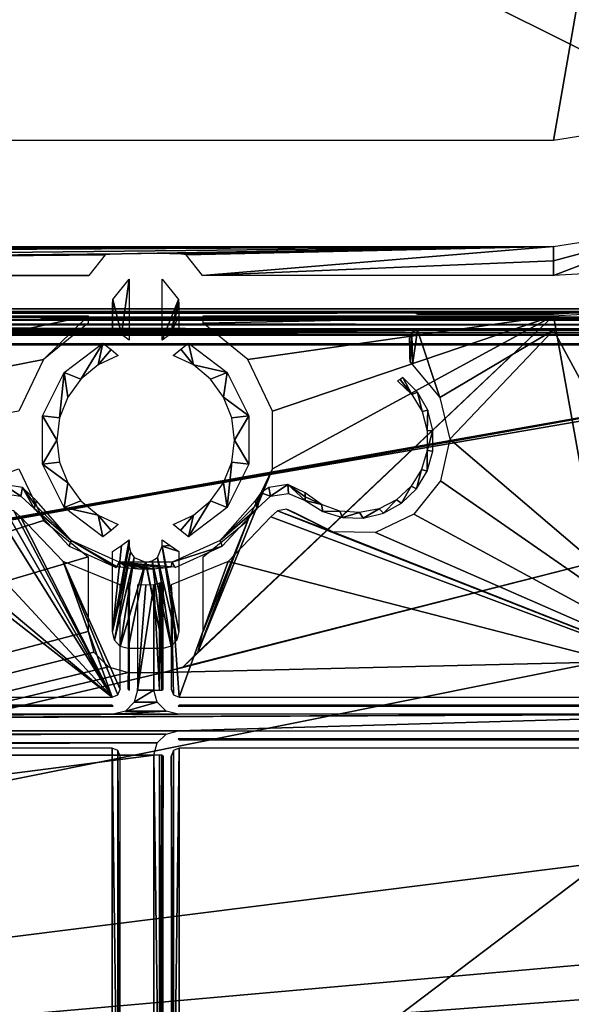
# Model space of a CAD drawing. Header units: millimetres. Extents: x -163 to 163, y -244 to 160.
# Tile 11 of 16: x 92 to 126, y -201 to -140. Entities that reach past the tile are written whole.
import ezdxf

# ---------------------------------------------------------------- set-up
doc = ezdxf.new("R2010")
doc.units = ezdxf.units.MM
doc.header["$LTSCALE"] = 159.143519
for name, color, linetype in [('1', 7, 'CONTINUOUS'), ('115', 7, 'CONTINUOUS'), ('117', 7, 'CONTINUOUS'), ('118', 7, 'CONTINUOUS'), ('119', 7, 'CONTINUOUS'), ('135', 7, 'CONTINUOUS'), ('136', 7, 'CONTINUOUS'), ('137', 7, 'CONTINUOUS'), ('14', 7, 'CONTINUOUS'), ('149', 7, 'CONTINUOUS'), ('151', 7, 'CONTINUOUS'), ('152', 7, 'CONTINUOUS'), ('157', 7, 'CONTINUOUS'), ('158', 7, 'CONTINUOUS'), ('160', 7, 'CONTINUOUS'), ('161', 7, 'CONTINUOUS'), ('163', 7, 'CONTINUOUS'), ('167', 7, 'CONTINUOUS'), ('168', 7, 'CONTINUOUS'), ('169', 7, 'CONTINUOUS'), ('17', 7, 'CONTINUOUS'), ('174', 7, 'CONTINUOUS'), ('175', 7, 'CONTINUOUS'), ('19', 7, 'CONTINUOUS'), ('36', 7, 'CONTINUOUS'), ('37', 7, 'CONTINUOUS'), ('38', 7, 'CONTINUOUS'), ('5', 7, 'CONTINUOUS'), ('76', 7, 'CONTINUOUS'), ('77', 7, 'CONTINUOUS')]:
    doc.layers.add(name, color=color, linetype=linetype)

msp = doc.modelspace()

# ---------------------------------------------------------------- linework, layer by layer
at = {"layer": '1', "color": 8, "linetype": 'Continuous', "true_color": 0x787878}
for points in [[(158.5, -0.019), (-158.5, -158.539), (158.5, -158.539), (158.5, -0.019)], [(-158.5, -0.019), (-158.5, -158.539), (158.5, -0.019), (-158.5, -0.019)], [(-158.5, -158.539), (-156.448, -158.593), (158.5, -158.539), (-158.5, -158.539)], [(158.5, -158.539), (-156.448, -158.593), (156.448, -158.593), (158.5, -158.539)], [(-156.448, -158.593), (-155.47, -158.877), (156.448, -158.593), (-156.448, -158.593)], [(156.448, -158.593), (-155.47, -158.877), (155.47, -158.877), (156.448, -158.593)], [(-155.47, -158.877), (-154.759, -159.607), (155.47, -158.877), (-155.47, -158.877)], [(155.47, -158.877), (-154.759, -159.607), (154.759, -159.607), (155.47, -158.877)], [(-154.759, -159.607), (-154.5, -160.592), (154.759, -159.607), (-154.759, -159.607)], [(154.759, -159.607), (-154.5, -160.592), (154.5, -160.592), (154.759, -159.607)], [(154.5, -213.691), (154.5, -160.592), (-154.5, -213.691), (154.5, -213.691)], [(154.5, -160.592), (-154.5, -160.592), (-154.5, -213.691), (154.5, -160.592)]]:
    msp.add_3dface(points, dxfattribs=at)
at = {"layer": '115', "color": 8, "linetype": 'Continuous', "true_color": 0x787878}
for points in [[(-159.36, -158.36, -60), (-159.36, 0.07, -60), (159.36, -158.36, -60), (-159.36, -158.36, -60)], [(159.36, -158.36, -60), (-159.36, 0.07, -60), (159.36, 0.07, -60), (159.36, -158.36, -60)], [(-159.067, -159.068, -60), (-159.36, -158.36, -60), (159.068, -159.067, -60), (-159.067, -159.068, -60)], [(159.068, -159.067, -60), (-159.36, -158.36, -60), (159.36, -158.36, -60), (159.068, -159.067, -60)], [(158.36, -159.36, -60), (-159.067, -159.068, -60), (159.068, -159.067, -60), (158.36, -159.36, -60)], [(0, -159.36, -60), (-159.067, -159.068, -60), (158.36, -159.36, -60), (0, -159.36, -60)]]:
    msp.add_3dface(points, dxfattribs=at)
at = {"layer": '117', "color": 8, "linetype": 'Continuous', "true_color": 0x787878}
for points in [[(100.513, -175.48, -44.5), (99.487, -182.008, -44.5), (100.513, -182.008, -44.5), (100.513, -175.48, -44.5)], [(100, -175.495, -44.5), (99.487, -182.008, -44.5), (100.513, -175.48, -44.5), (100, -175.495, -44.5)], [(99.487, -175.48, -44.5), (99.487, -182.008, -44.5), (100, -175.495, -44.5), (99.487, -175.48, -44.5)], [(100.513, -182.008, -44.5), (99.286, -182.757, -44.5), (100.714, -182.758, -44.5), (100.513, -182.008, -44.5)], [(99.487, -182.008, -44.5), (99.286, -182.757, -44.5), (100.513, -182.008, -44.5), (99.487, -182.008, -44.5)], [(99.286, -182.757, -44.5), (98.738, -183.306, -44.5), (100.714, -182.758, -44.5), (99.286, -182.757, -44.5)], [(100.714, -182.758, -44.5), (98.738, -183.306, -44.5), (101.263, -183.306, -44.5), (100.714, -182.758, -44.5)], [(102.012, -183.507, -44.5), (-137.751, -184.533, -44.5), (137.751, -183.507, -44.5), (102.012, -183.507, -44.5)], [(97.988, -183.507, -44.5), (-137.751, -184.533, -44.5), (102.012, -183.507, -44.5), (97.988, -183.507, -44.5)], [(47.012, -183.507, -44.5), (-137.751, -184.533, -44.5), (97.988, -183.507, -44.5), (47.012, -183.507, -44.5)], [(-137.751, -184.533, -44.5), (-102.012, -184.533, -44.5), (137.751, -183.507, -44.5), (-137.751, -184.533, -44.5)], [(137.751, -183.507, -44.5), (-102.012, -184.533, -44.5), (102.012, -184.533, -44.5), (137.751, -183.507, -44.5)], [(101.263, -183.306, -44.5), (97.988, -183.507, -44.5), (102.012, -183.507, -44.5), (101.263, -183.306, -44.5)], [(98.738, -183.306, -44.5), (97.988, -183.507, -44.5), (101.263, -183.306, -44.5), (98.738, -183.306, -44.5)], [(137.751, -184.533, -44.5), (137.751, -183.507, -44.5), (102.012, -184.533, -44.5), (137.751, -184.533, -44.5)], [(-102.012, -184.533, -44.5), (-101.263, -184.734, -44.5), (102.012, -184.533, -44.5), (-102.012, -184.533, -44.5)], [(102.012, -184.533, -44.5), (-101.263, -184.734, -44.5), (101.262, -184.734, -44.5), (102.012, -184.533, -44.5)], [(-101.263, -184.734, -44.5), (-100.714, -185.282, -44.5), (101.262, -184.734, -44.5), (-101.263, -184.734, -44.5)], [(101.262, -184.734, -44.5), (-100.714, -185.282, -44.5), (100.714, -185.283, -44.5), (101.262, -184.734, -44.5)], [(-100.714, -185.282, -44.5), (-100.513, -186.032, -44.5), (100.714, -185.283, -44.5), (-100.714, -185.282, -44.5)], [(100.714, -185.283, -44.5), (-100.513, -186.032, -44.5), (100.513, -186.032, -44.5), (100.714, -185.283, -44.5)], [(100.513, -186.032, -44.5), (-100.513, -212, -44.5), (100.513, -212, -44.5), (100.513, -186.032, -44.5)], [(-100.513, -186.032, -44.5), (-100.513, -212, -44.5), (100.513, -186.032, -44.5), (-100.513, -186.032, -44.5)]]:
    msp.add_3dface(points, dxfattribs=at)
at = {"layer": '118', "color": 8, "linetype": 'Continuous', "true_color": 0x787878}
for points in [[(-153, -214.5, -50), (-153, -160.518, -50), (153, -160.518, -50), (-153, -214.5, -50)], [(-152.854, -214.854, -50), (-153, -214.5, -50), (153, -160.518, -50), (-152.854, -214.854, -50)], [(-152.5, -215, -50), (-152.854, -214.854, -50), (153, -160.518, -50), (-152.5, -215, -50)], [(152.5, -215, -50), (-152.5, -215, -50), (153, -160.518, -50), (152.5, -215, -50)]]:
    msp.add_3dface(points, dxfattribs=at)
at = {"layer": '119', "color": 8, "linetype": 'Continuous', "true_color": 0x787878}
for points in [[(116.367, -160.194, -48), (116.42, -161.664, -48), (116.513, -159.84, -48), (116.367, -160.194, -48)], [(116.42, -161.664, -48), (116.563, -161.839, -48), (116.513, -159.84, -48), (116.42, -161.664, -48)], [(116.513, -159.84, -48), (116.563, -161.839, -48), (116.867, -159.694, -48), (116.513, -159.84, -48)], [(116.563, -161.839, -48), (118.247, -163.875, -48), (116.867, -159.694, -48), (116.563, -161.839, -48)], [(116.867, -159.694, -48), (118.247, -163.875, -48), (125.3, -159.694, -48), (116.867, -159.694, -48)], [(118.247, -163.875, -48), (118.867, -166.444, -48), (125.3, -159.694, -48), (118.247, -163.875, -48)], [(118.867, -166.444, -48), (137.646, -182.441, -48), (125.3, -159.694, -48), (118.867, -166.444, -48)], [(125.3, -159.694, -48), (137.646, -182.441, -48), (129.028, -159.47, -48), (125.3, -159.694, -48)], [(116.367, -161.442, -48), (116.42, -161.664, -48), (116.367, -160.194, -48), (116.367, -161.442, -48)], [(118.296, -169.025, -48), (137.646, -182.441, -48), (118.867, -166.444, -48), (118.296, -169.025, -48)], [(116.651, -171.093, -48), (137.646, -182.441, -48), (118.296, -169.025, -48), (116.651, -171.093, -48)], [(91.257, -170.799, -48), (90.74, -171.021, -48), (97.921, -182.441, -48), (91.257, -170.799, -48)], [(91.811, -170.89, -48), (91.257, -170.799, -48), (97.921, -182.441, -48), (91.811, -170.89, -48)], [(92.229, -171.268, -48), (91.811, -170.89, -48), (97.921, -182.441, -48), (92.229, -171.268, -48)], [(107.771, -171.268, -48), (137.646, -182.441, -48), (108.188, -170.891, -48), (107.771, -171.268, -48)], [(108.742, -170.798, -48), (108.188, -170.891, -48), (111.623, -172.203, -48), (108.742, -170.798, -48)], [(108.188, -170.891, -48), (137.646, -182.441, -48), (111.623, -172.203, -48), (108.188, -170.891, -48)], [(109.26, -171.021, -48), (108.742, -170.798, -48), (111.623, -172.203, -48), (109.26, -171.021, -48)], [(97.921, -182.441, -48), (83.349, -171.093, -48), (47.079, -182.441, -48), (97.921, -182.441, -48)], [(85.734, -172.229, -48), (83.349, -171.093, -48), (97.921, -182.441, -48), (85.734, -172.229, -48)], [(90.74, -171.021, -48), (88.377, -172.203, -48), (97.921, -182.441, -48), (90.74, -171.021, -48)], [(94.873, -174.039, -48), (92.229, -171.268, -48), (97.921, -182.441, -48), (94.873, -174.039, -48)], [(105.126, -174.04, -48), (137.646, -182.441, -48), (107.771, -171.268, -48), (105.126, -174.04, -48)], [(114.266, -172.229, -48), (137.646, -182.441, -48), (116.651, -171.093, -48), (114.266, -172.229, -48)], [(88.377, -172.203, -48), (85.734, -172.229, -48), (97.921, -182.441, -48), (88.377, -172.203, -48)], [(111.623, -172.203, -48), (137.646, -182.441, -48), (114.266, -172.229, -48), (111.623, -172.203, -48)], [(98.275, -182.294, -48), (94.873, -174.039, -48), (97.921, -182.441, -48), (98.275, -182.294, -48)], [(98.421, -181.941, -48), (94.873, -174.039, -48), (98.275, -182.294, -48), (98.421, -181.941, -48)], [(98.421, -175.48, -48), (94.873, -174.039, -48), (98.421, -181.941, -48), (98.421, -175.48, -48)], [(101.579, -175.48, -48), (102.079, -182.441, -48), (105.126, -174.04, -48), (101.579, -175.48, -48)], [(102.079, -182.441, -48), (137.646, -182.441, -48), (105.126, -174.04, -48), (102.079, -182.441, -48)], [(101.726, -182.295, -48), (102.079, -182.441, -48), (101.579, -175.48, -48), (101.726, -182.295, -48)], [(101.579, -181.941, -48), (101.726, -182.295, -48), (101.579, -175.48, -48), (101.579, -181.941, -48)], [(97.921, -212.5, -48), (97.921, -185.599, -48), (47.079, -185.599, -48), (97.921, -212.5, -48)], [(47.079, -212.5, -48), (97.921, -212.5, -48), (47.079, -185.599, -48), (47.079, -212.5, -48)], [(98.274, -185.745, -48), (97.921, -185.599, -48), (98.275, -212.353, -48), (98.274, -185.745, -48)], [(98.275, -212.353, -48), (97.921, -185.599, -48), (97.921, -212.5, -48), (98.275, -212.353, -48)], [(98.421, -186.099, -48), (98.274, -185.745, -48), (98.421, -212, -48), (98.421, -186.099, -48)], [(98.421, -212, -48), (98.274, -185.745, -48), (98.275, -212.353, -48), (98.421, -212, -48)], [(101.579, -186.099, -48), (101.726, -212.354, -48), (101.725, -185.746, -48), (101.579, -186.099, -48)], [(101.579, -212, -48), (101.726, -212.354, -48), (101.579, -186.099, -48), (101.579, -212, -48)], [(101.725, -185.746, -48), (101.726, -212.354, -48), (102.079, -185.599, -48), (101.725, -185.746, -48)], [(101.726, -212.354, -48), (102.079, -212.5, -48), (102.079, -185.599, -48), (101.726, -212.354, -48)], [(102.079, -185.599, -48), (102.079, -212.5, -48), (137.646, -185.599, -48), (102.079, -185.599, -48)], [(137.646, -185.599, -48), (102.079, -212.5, -48), (137.659, -199.841, -48), (137.646, -185.599, -48)], [(137.659, -199.841, -48), (102.079, -212.5, -48), (137.927, -200.841, -48), (137.659, -199.841, -48)], [(137.927, -200.841, -48), (102.079, -212.5, -48), (138.658, -201.572, -48), (137.927, -200.841, -48)]]:
    msp.add_3dface(points, dxfattribs=at)
at = {"layer": '135', "color": 8, "linetype": 'Continuous', "true_color": 0x787878}
for points in [[(116.509, -158.515, -36.76), (116.867, -158.694, -47.017), (120.356, -158.535, -37.902), (116.509, -158.515, -36.76)], [(116.867, -158.694, -47.017), (125.3, -158.694, -47.017), (120.356, -158.535, -37.902), (116.867, -158.694, -47.017)], [(120.356, -158.535, -37.902), (125.3, -158.694, -47.017), (123.292, -158.583, -40.635), (120.356, -158.535, -37.902)], [(123.292, -158.583, -40.635), (125.3, -158.694, -47.017), (124.16, -158.602, -41.738), (123.292, -158.583, -40.635)], [(124.16, -158.602, -41.738), (125.3, -158.694, -47.017), (125.142, -158.618, -42.663), (124.16, -158.602, -41.738)], [(125.142, -158.618, -42.663), (125.3, -158.694, -47.017), (125.218, -158.619, -42.725), (125.142, -158.618, -42.663)], [(125.3, -158.635, -43.645), (125.3, -158.62, -42.79), (125.218, -158.619, -42.725), (125.3, -158.635, -43.645)], [(125.3, -158.694, -47.017), (125.3, -158.65, -44.5), (125.218, -158.619, -42.725), (125.3, -158.694, -47.017)], [(125.3, -158.65, -44.5), (125.3, -158.635, -43.645), (125.218, -158.619, -42.725), (125.3, -158.65, -44.5)]]:
    msp.add_3dface(points, dxfattribs=at)
at = {"layer": '136', "color": 8, "linetype": 'Continuous', "true_color": 0x787878}
for points in [[(125.3, -158.65, -44.5), (125.3, -158.694, -47.017), (128.908, -158.477, -47.017), (125.3, -158.65, -44.5)], [(125.3, -158.65, -44.5), (128.908, -158.477, -47.017), (127.126, -158.594, -44.5), (125.3, -158.65, -44.5)]]:
    msp.add_3dface(points, dxfattribs=at)
at = {"layer": '137', "color": 8, "linetype": 'Continuous', "true_color": 0x787878}
for points in [[(-153.013, -160.018, -50.491), (0, -159.86, -59.509), (153.013, -160.018, -50.491), (-153.013, -160.018, -50.491)], [(0, -159.86, -59.509), (158.36, -159.86, -59.509), (153.177, -160.002, -51.358), (0, -159.86, -59.509)], [(153.027, -160.008, -51.013), (0, -159.86, -59.509), (153.177, -160.002, -51.358), (153.027, -160.008, -51.013)], [(153.013, -160.018, -50.491), (0, -159.86, -59.509), (153.027, -160.008, -51.013), (153.013, -160.018, -50.491)]]:
    msp.add_3dface(points, dxfattribs=at)
at = {"layer": '14', "color": 8, "linetype": 'Continuous', "true_color": 0x787878}
for points in [[(98.92, -179.428, -3.239), (99.98, -174.073, -33.587), (101.08, -179.428, -3.239), (98.92, -179.428, -3.239)], [(101.08, -179.428, -3.239), (99.98, -174.073, -33.587), (100.02, -174.073, -33.587), (101.08, -179.428, -3.239)]]:
    msp.add_3dface(points, dxfattribs=at)
at = {"layer": '149', "color": 8, "linetype": 'Continuous', "true_color": 0x787878}
for points in [[(-158.36, -159.711, -59.857), (-158.36, -159.36, -60), (158.36, -159.711, -59.857), (-158.36, -159.711, -59.857)], [(-158.36, -159.36, -60), (0, -159.36, -60), (158.36, -159.711, -59.857), (-158.36, -159.36, -60)], [(158.36, -159.86, -59.509), (0, -159.86, -59.509), (-158.36, -159.711, -59.857), (158.36, -159.86, -59.509)], [(158.36, -159.86, -59.509), (-158.36, -159.711, -59.857), (158.36, -159.711, -59.857), (158.36, -159.86, -59.509)], [(0, -159.36, -60), (158.36, -159.36, -60), (158.36, -159.711, -59.857), (0, -159.36, -60)]]:
    msp.add_3dface(points, dxfattribs=at)
at = {"layer": '151', "color": 8, "linetype": 'Continuous', "true_color": 0x787878}
for points in [[(93.215, -170.262, -36.741), (93.146, -170.512, -42.002), (95.375, -172.729, -36.741), (93.215, -170.262, -36.741)], [(106.854, -170.512, -42.002), (106.785, -170.262, -36.741), (104.625, -172.729, -36.741), (106.854, -170.512, -42.002)], [(93.146, -170.512, -42.002), (93.081, -170.745, -47.035), (95.375, -172.729, -36.741), (93.146, -170.512, -42.002)], [(93.081, -170.745, -47.035), (95.253, -173.086, -47.035), (95.375, -172.729, -36.741), (93.081, -170.745, -47.035)], [(106.919, -170.745, -47.035), (106.854, -170.512, -42.002), (104.625, -172.729, -36.741), (106.919, -170.745, -47.035)], [(104.746, -173.086, -47.035), (106.919, -170.745, -47.035), (104.625, -172.729, -36.741), (104.746, -173.086, -47.035)], [(95.253, -173.086, -47.035), (98.161, -174.407, -47.035), (95.375, -172.729, -36.741), (95.253, -173.086, -47.035)], [(98.161, -174.407, -47.035), (98.185, -174.376, -46.015), (95.375, -172.729, -36.741), (98.161, -174.407, -47.035)], [(95.375, -172.729, -36.741), (98.21, -174.345, -44.996), (98.361, -174.083, -36.741), (95.375, -172.729, -36.741)], [(98.185, -174.376, -46.015), (98.21, -174.345, -44.996), (95.375, -172.729, -36.741), (98.185, -174.376, -46.015)], [(101.639, -174.083, -36.741), (104.746, -173.086, -47.035), (104.625, -172.729, -36.741), (101.639, -174.083, -36.741)], [(101.839, -174.407, -47.035), (104.746, -173.086, -47.035), (101.639, -174.083, -36.741), (101.839, -174.407, -47.035)], [(98.21, -174.345, -44.996), (98.419, -174.362, -44.23), (98.361, -174.083, -36.741), (98.21, -174.345, -44.996)], [(101.081, -174.428, -43.71), (101.581, -174.363, -44.229), (98.361, -174.083, -36.741), (101.081, -174.428, -43.71)], [(98.361, -174.083, -36.741), (101.581, -174.363, -44.229), (101.639, -174.083, -36.741), (98.361, -174.083, -36.741)], [(100.456, -174.483, -43.535), (101.081, -174.428, -43.71), (98.361, -174.083, -36.741), (100.456, -174.483, -43.535)], [(100, -174.496, -43.535), (100.456, -174.483, -43.535), (98.361, -174.083, -36.741), (100, -174.496, -43.535)], [(99.544, -174.483, -43.535), (100, -174.496, -43.535), (98.361, -174.083, -36.741), (99.544, -174.483, -43.535)], [(98.92, -174.429, -43.709), (99.544, -174.483, -43.535), (98.361, -174.083, -36.741), (98.92, -174.429, -43.709)], [(98.419, -174.362, -44.23), (98.92, -174.429, -43.709), (98.361, -174.083, -36.741), (98.419, -174.362, -44.23)], [(101.581, -174.363, -44.229), (101.79, -174.345, -44.996), (101.639, -174.083, -36.741), (101.581, -174.363, -44.229)], [(101.79, -174.345, -44.996), (101.816, -174.377, -46.064), (101.639, -174.083, -36.741), (101.79, -174.345, -44.996)], [(101.816, -174.377, -46.064), (101.839, -174.407, -47.035), (101.639, -174.083, -36.741), (101.816, -174.377, -46.064)]]:
    msp.add_3dface(points, dxfattribs=at)
at = {"layer": '152', "color": 8, "linetype": 'Continuous', "true_color": 0x787878}
for points in [[(115.786, -162.74, -41.635), (115.632, -162.84, -36.741), (116.521, -163.685, -36.741), (115.786, -162.74, -41.635)], [(115.957, -162.633, -47.035), (115.786, -162.74, -41.635), (116.521, -163.685, -36.741), (115.957, -162.633, -47.035)], [(116.866, -163.542, -47.035), (115.957, -162.633, -47.035), (116.521, -163.685, -36.741), (116.866, -163.542, -47.035)], [(117.15, -164.738, -36.741), (116.866, -163.542, -47.035), (116.521, -163.685, -36.741), (117.15, -164.738, -36.741)], [(117.506, -164.658, -47.035), (116.866, -163.542, -47.035), (117.15, -164.738, -36.741), (117.506, -164.658, -47.035)], [(117.471, -165.922, -36.741), (117.506, -164.658, -47.035), (117.15, -164.738, -36.741), (117.471, -165.922, -36.741)], [(117.831, -165.902, -47.035), (117.506, -164.658, -47.035), (117.471, -165.922, -36.741), (117.831, -165.902, -47.035)], [(117.462, -167.148, -36.741), (117.831, -165.902, -47.035), (117.471, -165.922, -36.741), (117.462, -167.148, -36.741)], [(117.819, -167.189, -47.035), (117.831, -165.902, -47.035), (117.462, -167.148, -36.741), (117.819, -167.189, -47.035)], [(117.122, -168.327, -36.741), (117.47, -168.427, -47.035), (117.462, -167.148, -36.741), (117.122, -168.327, -36.741)], [(117.47, -168.427, -47.035), (117.819, -167.189, -47.035), (117.462, -167.148, -36.741), (117.47, -168.427, -47.035)], [(116.477, -169.37, -36.741), (116.81, -169.53, -47.035), (117.122, -168.327, -36.741), (116.477, -169.37, -36.741)], [(116.81, -169.53, -47.035), (117.47, -168.427, -47.035), (117.122, -168.327, -36.741), (116.81, -169.53, -47.035)], [(115.575, -170.201, -36.741), (115.883, -170.422, -47.035), (116.477, -169.37, -36.741), (115.575, -170.201, -36.741)], [(115.883, -170.422, -47.035), (116.81, -169.53, -47.035), (116.477, -169.37, -36.741), (115.883, -170.422, -47.035)], [(109.9, -170.022, -42.002), (109.897, -170.251, -47.035), (110.903, -170.491, -36.741), (109.9, -170.022, -42.002)], [(109.897, -170.251, -47.035), (110.988, -170.932, -47.035), (110.903, -170.491, -36.741), (109.897, -170.251, -47.035)], [(109.905, -169.778, -36.741), (109.9, -170.022, -42.002), (110.903, -170.491, -36.741), (109.905, -169.778, -36.741)], [(114.482, -170.758, -36.741), (114.755, -171.04, -47.035), (115.575, -170.201, -36.741), (114.482, -170.758, -36.741)], [(114.755, -171.04, -47.035), (115.883, -170.422, -47.035), (115.575, -170.201, -36.741), (114.755, -171.04, -47.035)], [(110.903, -170.491, -36.741), (110.988, -170.932, -47.035), (112.057, -170.909, -36.741), (110.903, -170.491, -36.741)], [(110.988, -170.932, -47.035), (112.219, -171.305, -47.035), (112.057, -170.909, -36.741), (110.988, -170.932, -47.035)], [(112.057, -170.909, -36.741), (112.219, -171.305, -47.035), (113.28, -171, -36.741), (112.057, -170.909, -36.741)], [(113.28, -171, -36.741), (113.505, -171.342, -47.035), (114.482, -170.758, -36.741), (113.28, -171, -36.741)], [(113.505, -171.342, -47.035), (114.755, -171.04, -47.035), (114.482, -170.758, -36.741), (113.505, -171.342, -47.035)], [(112.219, -171.305, -47.035), (113.505, -171.342, -47.035), (113.28, -171, -36.741), (112.219, -171.305, -47.035)]]:
    msp.add_3dface(points, dxfattribs=at)
at = {"layer": '157', "color": 8, "linetype": 'Continuous', "true_color": 0x787878}
for points in [[(91.136, -169.807, -47.051), (92.244, -169.991, -47.051), (91.172, -169.254, -36.736), (91.136, -169.807, -47.051)], [(91.172, -169.254, -36.736), (92.244, -169.991, -47.051), (92.35, -169.438, -36.736), (91.172, -169.254, -36.736)], [(92.244, -169.991, -47.051), (93.081, -170.745, -47.035), (92.35, -169.438, -36.736), (92.244, -169.991, -47.051)], [(93.146, -170.512, -42.002), (93.215, -170.262, -36.741), (92.35, -169.438, -36.736), (93.146, -170.512, -42.002)], [(93.081, -170.745, -47.035), (93.146, -170.512, -42.002), (92.35, -169.438, -36.736), (93.081, -170.745, -47.035)]]:
    msp.add_3dface(points, dxfattribs=at)
at = {"layer": '158', "color": 8, "linetype": 'Continuous', "true_color": 0x787878}
for points in [[(107.157, -169.782, -36.738), (107.753, -169.992, -47.051), (107.652, -169.437, -36.736), (107.157, -169.782, -36.738)], [(107.652, -169.437, -36.736), (107.753, -169.992, -47.051), (108.831, -169.255, -36.736), (107.652, -169.437, -36.736)], [(107.753, -169.992, -47.051), (108.862, -169.807, -47.051), (108.831, -169.255, -36.736), (107.753, -169.992, -47.051)], [(109.897, -170.251, -47.035), (109.9, -170.022, -42.002), (108.831, -169.255, -36.736), (109.897, -170.251, -47.035)], [(108.862, -169.807, -47.051), (109.897, -170.251, -47.035), (108.831, -169.255, -36.736), (108.862, -169.807, -47.051)], [(109.9, -170.022, -42.002), (109.905, -169.778, -36.741), (108.831, -169.255, -36.736), (109.9, -170.022, -42.002)], [(106.785, -170.262, -36.741), (106.854, -170.512, -42.002), (107.157, -169.782, -36.738), (106.785, -170.262, -36.741)], [(106.854, -170.512, -42.002), (106.919, -170.745, -47.035), (107.157, -169.782, -36.738), (106.854, -170.512, -42.002)], [(106.919, -170.745, -47.035), (107.753, -169.992, -47.051), (107.157, -169.782, -36.738), (106.919, -170.745, -47.035)]]:
    msp.add_3dface(points, dxfattribs=at)
at = {"layer": '160', "color": 8, "linetype": 'Continuous', "true_color": 0x787878}
for points in [[(102.012, -185.033, -44.987), (137.646, -185.099, -47.513), (137.713, -185.033, -44.987), (102.012, -185.033, -44.987)], [(102.079, -185.099, -47.513), (137.646, -185.099, -47.513), (102.012, -185.033, -44.987), (102.079, -185.099, -47.513)]]:
    msp.add_3dface(points, dxfattribs=at)
at = {"layer": '161', "color": 8, "linetype": 'Continuous', "true_color": 0x787878}
for points in [[(47.012, -183.007, -44.987), (97.988, -183.007, -44.987), (47.079, -182.941, -47.513), (47.012, -183.007, -44.987)], [(47.079, -182.941, -47.513), (97.988, -183.007, -44.987), (97.921, -182.941, -47.513), (47.079, -182.941, -47.513)]]:
    msp.add_3dface(points, dxfattribs=at)
at = {"layer": '163', "color": 8, "linetype": 'Continuous', "true_color": 0x787878}
for points in [[(102.012, -183.007, -44.987), (137.713, -183.007, -44.987), (102.079, -182.941, -47.513), (102.012, -183.007, -44.987)], [(102.079, -182.941, -47.513), (137.713, -183.007, -44.987), (137.646, -182.941, -47.513), (102.079, -182.941, -47.513)]]:
    msp.add_3dface(points, dxfattribs=at)
at = {"layer": '167', "color": 8, "linetype": 'Continuous', "true_color": 0x787878}
for points in [[(101.013, -186.032, -44.987), (101.013, -212, -44.987), (101.079, -186.099, -47.513), (101.013, -186.032, -44.987)], [(101.079, -186.099, -47.513), (101.013, -212, -44.987), (101.079, -212, -47.513), (101.079, -186.099, -47.513)]]:
    msp.add_3dface(points, dxfattribs=at)
at = {"layer": '168', "color": 8, "linetype": 'Continuous', "true_color": 0x787878}
for points in [[(101.013, -175.319, -44.987), (101.013, -182.008, -44.987), (101.048, -175.359, -46.317), (101.013, -175.319, -44.987)], [(101.013, -182.008, -44.987), (101.079, -175.394, -47.506), (101.048, -175.359, -46.317), (101.013, -182.008, -44.987)], [(101.079, -175.437, -47.511), (101.079, -175.394, -47.506), (101.013, -182.008, -44.987), (101.079, -175.437, -47.511)], [(101.079, -175.48, -47.513), (101.079, -175.437, -47.511), (101.013, -182.008, -44.987), (101.079, -175.48, -47.513)], [(101.079, -181.941, -47.513), (101.079, -175.48, -47.513), (101.013, -182.008, -44.987), (101.079, -181.941, -47.513)]]:
    msp.add_3dface(points, dxfattribs=at)
at = {"layer": '169', "color": 8, "linetype": 'Continuous', "true_color": 0x787878}
for points in [[(98.921, -175.437, -47.511), (98.987, -175.319, -44.987), (98.955, -175.357, -46.234), (98.921, -175.437, -47.511)], [(98.921, -175.48, -47.513), (98.987, -175.319, -44.987), (98.921, -175.437, -47.511), (98.921, -175.48, -47.513)], [(98.921, -181.941, -47.513), (98.987, -175.319, -44.987), (98.921, -175.48, -47.513), (98.921, -181.941, -47.513)], [(98.987, -182.008, -44.987), (98.987, -175.319, -44.987), (98.921, -181.941, -47.513), (98.987, -182.008, -44.987)], [(98.921, -175.394, -47.506), (98.921, -175.437, -47.511), (98.955, -175.357, -46.234), (98.921, -175.394, -47.506)]]:
    msp.add_3dface(points, dxfattribs=at)
at = {"layer": '17', "color": 8, "linetype": 'Continuous', "true_color": 0x787878}
for points in [[(125.3, -154.51, -45.261), (133.307, -153.242, -45.261), (125.3, -155.397, -24.945), (125.3, -154.51, -45.261)], [(125.3, -155.397, -24.945), (133.307, -153.242, -45.261), (125.3, -156.295, -4.391), (125.3, -155.397, -24.945)], [(125.3, -156.295, -4.391), (133.307, -153.242, -45.261), (128.293, -156.133, -4.391), (125.3, -156.295, -4.391)]]:
    msp.add_3dface(points, dxfattribs=at)
at = {"layer": '174', "color": 8, "linetype": 'Continuous', "true_color": 0x787878}
for points in [[(100.513, -175.48, -44.5), (100.862, -182.008, -44.642), (100.851, -175.379, -44.631), (100.513, -175.48, -44.5)], [(100.513, -175.48, -44.5), (100.513, -182.008, -44.5), (100.862, -182.008, -44.642), (100.513, -175.48, -44.5)], [(100.851, -175.379, -44.631), (100.862, -182.008, -44.642), (100.967, -175.329, -44.79), (100.851, -175.379, -44.631)], [(100.862, -182.008, -44.642), (101.013, -182.008, -44.987), (100.967, -175.329, -44.79), (100.862, -182.008, -44.642)], [(101.013, -182.008, -44.987), (101.013, -175.319, -44.987), (100.967, -175.329, -44.79), (101.013, -182.008, -44.987)]]:
    msp.add_3dface(points, dxfattribs=at)
at = {"layer": '175', "color": 8, "linetype": 'Continuous', "true_color": 0x787878}
for points in [[(100.513, -186.032, -44.5), (100.513, -212, -44.5), (100.862, -212, -44.642), (100.513, -186.032, -44.5)], [(100.862, -186.032, -44.642), (100.513, -186.032, -44.5), (100.862, -212, -44.642), (100.862, -186.032, -44.642)], [(101.013, -212, -44.987), (101.013, -186.032, -44.987), (100.862, -186.032, -44.642), (101.013, -212, -44.987)], [(101.013, -212, -44.987), (100.862, -186.032, -44.642), (100.862, -212, -44.642), (101.013, -212, -44.987)]]:
    msp.add_3dface(points, dxfattribs=at)
at = {"layer": '19', "color": 8, "linetype": 'Continuous', "true_color": 0x787878}
for points in [[(-125.3, -154.51, -45.261), (125.3, -154.51, -45.261), (-55.009, -154.675, -41.501), (-125.3, -154.51, -45.261)], [(-55.009, -154.675, -41.501), (125.3, -154.51, -45.261), (-54.991, -154.675, -41.501), (-55.009, -154.675, -41.501)], [(-54.991, -154.675, -41.501), (125.3, -154.51, -45.261), (-52.416, -154.684, -41.294), (-54.991, -154.675, -41.501)], [(-52.416, -154.684, -41.294), (125.3, -154.51, -45.261), (-49.858, -154.711, -40.657), (-52.416, -154.684, -41.294)], [(-49.858, -154.711, -40.657), (125.3, -154.51, -45.261), (-45.59, -154.808, -38.447), (-49.858, -154.711, -40.657)], [(-45.59, -154.808, -38.447), (125.3, -154.51, -45.261), (-42.174, -154.955, -35.07), (-45.59, -154.808, -38.447)], [(-42.174, -154.955, -35.07), (125.3, -154.51, -45.261), (-39.914, -155.141, -30.828), (-42.174, -154.955, -35.07)], [(-39.914, -155.141, -30.828), (125.3, -154.51, -45.261), (-39.017, -155.348, -26.079), (-39.914, -155.141, -30.828)], [(-39.017, -155.348, -26.079), (125.3, -154.51, -45.261), (-38.268, -156.285, -4.622), (-39.017, -155.348, -26.079)], [(-38.268, -156.285, -4.622), (125.3, -154.51, -45.261), (98.504, -154.951, -35.179), (-38.268, -156.285, -4.622)], [(97.775, -154.981, -34.475), (-38.268, -156.285, -4.622), (98.504, -154.951, -35.179), (97.775, -154.981, -34.475)], [(97.484, -155.024, -33.504), (-38.268, -156.285, -4.622), (97.775, -154.981, -34.475), (97.484, -155.024, -33.504)], [(96.467, -156.295, -4.391), (-38.268, -156.285, -4.622), (97.484, -155.024, -33.504), (96.467, -156.295, -4.391)], [(98.504, -154.951, -35.179), (125.3, -154.51, -45.261), (99.483, -154.939, -35.435), (98.504, -154.951, -35.179)], [(99.483, -154.939, -35.435), (125.3, -154.51, -45.261), (100.517, -154.939, -35.435), (99.483, -154.939, -35.435)], [(100.517, -154.939, -35.435), (125.3, -154.51, -45.261), (101.496, -154.951, -35.179), (100.517, -154.939, -35.435)], [(101.496, -154.951, -35.179), (125.3, -154.51, -45.261), (102.225, -154.981, -34.475), (101.496, -154.951, -35.179)], [(102.225, -154.981, -34.475), (125.3, -154.51, -45.261), (102.516, -155.024, -33.504), (102.225, -154.981, -34.475)], [(102.516, -155.024, -33.504), (125.3, -154.51, -45.261), (103.533, -156.295, -4.391), (102.516, -155.024, -33.504)], [(125.3, -154.51, -45.261), (125.3, -155.397, -24.945), (103.533, -156.295, -4.391), (125.3, -154.51, -45.261)], [(125.3, -155.397, -24.945), (125.3, -156.295, -4.391), (103.533, -156.295, -4.391), (125.3, -155.397, -24.945)], [(-38.271, -156.29, -4.507), (-38.268, -156.285, -4.622), (96.467, -156.295, -4.391), (-38.271, -156.29, -4.507)], [(-38.287, -156.295, -4.391), (-38.271, -156.29, -4.507), (96.467, -156.295, -4.391), (-38.287, -156.295, -4.391)]]:
    msp.add_3dface(points, dxfattribs=at)
at = {"layer": '36', "color": 8, "linetype": 'Continuous', "true_color": 0x787878}
for points in [[(97.339, -160.497, -3.448), (95.977, -162.724, -33.517), (94.944, -162.309, -3.448), (97.339, -160.497, -3.448)], [(97.042, -161.843, -33.517), (95.977, -162.724, -33.517), (97.339, -160.497, -3.448), (97.042, -161.843, -33.517)], [(97.858, -160.896, -19.703), (97.042, -161.843, -33.517), (97.339, -160.497, -3.448), (97.858, -160.896, -19.703)], [(102.174, -160.871, -18.705), (102.661, -160.497, -3.448), (102.958, -161.843, -33.517), (102.174, -160.871, -18.705)], [(102.661, -160.497, -3.448), (105.056, -162.309, -3.448), (102.958, -161.843, -33.517), (102.661, -160.497, -3.448)], [(98.293, -161.254, -33.517), (97.042, -161.843, -33.517), (97.858, -160.896, -19.703), (98.293, -161.254, -33.517)], [(101.707, -161.254, -33.517), (102.174, -160.871, -18.705), (102.958, -161.843, -33.517), (101.707, -161.254, -33.517)], [(94.944, -162.309, -3.448), (94.656, -165.128, -33.517), (93.607, -164.998, -3.448), (94.944, -162.309, -3.448)], [(95.165, -163.843, -33.517), (94.656, -165.128, -33.517), (94.944, -162.309, -3.448), (95.165, -163.843, -33.517)], [(95.977, -162.724, -33.517), (95.165, -163.843, -33.517), (94.944, -162.309, -3.448), (95.977, -162.724, -33.517)], [(102.958, -161.843, -33.517), (105.056, -162.309, -3.448), (104.023, -162.724, -33.517), (102.958, -161.843, -33.517)], [(104.023, -162.724, -33.517), (105.056, -162.309, -3.448), (104.835, -163.843, -33.517), (104.023, -162.724, -33.517)], [(105.056, -162.309, -3.448), (106.393, -164.998, -3.448), (104.835, -163.843, -33.517), (105.056, -162.309, -3.448)], [(104.835, -163.843, -33.517), (106.393, -164.998, -3.448), (105.344, -165.128, -33.517), (104.835, -163.843, -33.517)], [(94.656, -165.128, -33.517), (94.483, -166.5, -33.517), (93.607, -164.998, -3.448), (94.656, -165.128, -33.517)], [(93.607, -164.998, -3.448), (94.483, -166.5, -33.517), (93.607, -168.002, -3.448), (93.607, -164.998, -3.448)], [(105.344, -165.128, -33.517), (106.393, -164.998, -3.448), (105.517, -166.5, -33.517), (105.344, -165.128, -33.517)], [(106.393, -164.998, -3.448), (106.393, -168.002, -3.448), (105.517, -166.5, -33.517), (106.393, -164.998, -3.448)], [(94.483, -166.5, -33.517), (94.656, -167.872, -33.517), (93.607, -168.002, -3.448), (94.483, -166.5, -33.517)], [(105.517, -166.5, -33.517), (106.393, -168.002, -3.448), (105.344, -167.872, -33.517), (105.517, -166.5, -33.517)], [(94.656, -167.872, -33.517), (95.165, -169.157, -33.517), (93.607, -168.002, -3.448), (94.656, -167.872, -33.517)], [(105.344, -167.872, -33.517), (105.056, -170.691, -3.448), (104.835, -169.157, -33.517), (105.344, -167.872, -33.517)], [(106.393, -168.002, -3.448), (105.056, -170.691, -3.448), (105.344, -167.872, -33.517), (106.393, -168.002, -3.448)], [(93.607, -168.002, -3.448), (95.165, -169.157, -33.517), (94.944, -170.691, -3.448), (93.607, -168.002, -3.448)], [(95.165, -169.157, -33.517), (95.977, -170.276, -33.517), (94.944, -170.691, -3.448), (95.165, -169.157, -33.517)], [(104.835, -169.157, -33.517), (105.056, -170.691, -3.448), (104.023, -170.276, -33.517), (104.835, -169.157, -33.517)], [(95.977, -170.276, -33.517), (97.042, -171.157, -33.517), (94.944, -170.691, -3.448), (95.977, -170.276, -33.517)], [(104.023, -170.276, -33.517), (102.661, -172.503, -3.448), (102.958, -171.157, -33.517), (104.023, -170.276, -33.517)], [(105.056, -170.691, -3.448), (102.661, -172.503, -3.448), (104.023, -170.276, -33.517), (105.056, -170.691, -3.448)], [(97.042, -171.157, -33.517), (97.339, -172.503, -3.448), (94.944, -170.691, -3.448), (97.042, -171.157, -33.517)], [(98.293, -171.746, -33.517), (97.859, -172.103, -19.738), (97.042, -171.157, -33.517), (98.293, -171.746, -33.517)], [(97.859, -172.103, -19.738), (97.339, -172.503, -3.448), (97.042, -171.157, -33.517), (97.859, -172.103, -19.738)], [(102.16, -172.119, -19.119), (101.707, -171.746, -33.517), (102.958, -171.157, -33.517), (102.16, -172.119, -19.119)], [(102.661, -172.503, -3.448), (102.16, -172.119, -19.119), (102.958, -171.157, -33.517), (102.661, -172.503, -3.448)]]:
    msp.add_3dface(points, dxfattribs=at)
at = {"layer": '37', "color": 8, "linetype": 'Continuous', "true_color": 0x787878}
for points in [[(98.501, -159.963, -19.703), (97.966, -157.793, -4.404), (98.983, -156.522, -33.517), (98.501, -159.963, -19.703)], [(98.983, -160.304, -33.517), (98.501, -159.963, -19.703), (98.983, -156.522, -33.517), (98.983, -160.304, -33.517)], [(97.943, -158.102, -3.724), (97.966, -157.793, -4.404), (97.933, -159.583, -3.448), (97.943, -158.102, -3.724)], [(97.933, -159.583, -3.448), (97.966, -157.793, -4.404), (98.501, -159.963, -19.703), (97.933, -159.583, -3.448)], [(97.933, -158.792, -3.448), (97.943, -158.102, -3.724), (97.933, -159.583, -3.448), (97.933, -158.792, -3.448)], [(98.983, -173.076, -33.517), (97.933, -178.382, -3.448), (98.983, -172.696, -33.517), (98.983, -173.076, -33.517)], [(98.983, -172.696, -33.517), (97.933, -178.382, -3.448), (98.502, -173.037, -19.738), (98.983, -172.696, -33.517)], [(97.933, -178.382, -3.448), (97.933, -173.417, -3.448), (98.502, -173.037, -19.738), (97.933, -178.382, -3.448)]]:
    msp.add_3dface(points, dxfattribs=at)
at = {"layer": '38', "color": 8, "linetype": 'Continuous', "true_color": 0x787878}
for points in [[(101.017, -160.304, -33.517), (101.017, -156.522, -33.517), (102.034, -157.793, -4.404), (101.017, -160.304, -33.517)], [(101.534, -159.939, -18.705), (101.017, -160.304, -33.517), (102.034, -157.793, -4.404), (101.534, -159.939, -18.705)], [(102.057, -158.1, -3.726), (101.534, -159.939, -18.705), (102.034, -157.793, -4.404), (102.057, -158.1, -3.726)], [(102.067, -158.792, -3.448), (101.534, -159.939, -18.705), (102.057, -158.1, -3.726), (102.067, -158.792, -3.448)], [(102.067, -159.583, -3.448), (101.534, -159.939, -18.705), (102.067, -158.792, -3.448), (102.067, -159.583, -3.448)], [(101.017, -173.076, -33.517), (101.017, -172.696, -33.517), (101.52, -173.051, -19.119), (101.017, -173.076, -33.517)], [(102.067, -173.417, -3.448), (101.017, -173.076, -33.517), (101.52, -173.051, -19.119), (102.067, -173.417, -3.448)], [(102.067, -178.382, -3.448), (101.017, -173.076, -33.517), (102.067, -173.417, -3.448), (102.067, -178.382, -3.448)]]:
    msp.add_3dface(points, dxfattribs=at)
at = {"layer": '5', "color": 8, "linetype": 'Continuous', "true_color": 0x787878}
for points in [[(-140.937, -139.961, -2), (144.629, -37.207, -2), (-136.661, -144.237, -2), (-140.937, -139.961, -2)], [(-136.661, -144.237, -2), (144.629, -37.207, -2), (-131.273, -146.983, -2), (-136.661, -144.237, -2)], [(-131.273, -146.983, -2), (144.629, -37.207, -2), (-125.3, -147.929, -2), (-131.273, -146.983, -2)], [(-125.3, -147.929, -2), (144.629, -37.207, -2), (125.3, -147.929, -2), (-125.3, -147.929, -2)], [(125.3, -147.929, -2), (144.629, -37.207, -2), (131.273, -146.983, -2), (125.3, -147.929, -2)], [(128.563, -158.616, -2), (128.037, -174.034, -2), (125.3, -158.792, -2), (128.563, -158.616, -2)], [(96.434, -158.792, -2), (-38.178, -187.354, -2), (-38.178, -158.792, -2), (96.434, -158.792, -2)], [(93.666, -161.506, -2), (-38.178, -187.354, -2), (96.434, -158.792, -2), (93.666, -161.506, -2)], [(96.434, -159.265, -2), (93.666, -161.506, -2), (96.434, -158.792, -2), (96.434, -159.265, -2)], [(103.229, -179.653, -2), (125.3, -158.792, -2), (102.32, -180.57, -2), (103.229, -179.653, -2)], [(125.3, -158.792, -2), (128.037, -174.034, -2), (102.32, -180.57, -2), (125.3, -158.792, -2)], [(107.867, -168.28, -2), (125.3, -158.792, -2), (103.229, -179.653, -2), (107.867, -168.28, -2)], [(103.566, -159.265, -2), (125.3, -158.792, -2), (106.334, -161.506, -2), (103.566, -159.265, -2)], [(103.566, -158.792, -2), (125.3, -158.792, -2), (103.566, -159.265, -2), (103.566, -158.792, -2)], [(106.334, -161.506, -2), (125.3, -158.792, -2), (107.867, -164.72, -2), (106.334, -161.506, -2)], [(107.867, -164.72, -2), (125.3, -158.792, -2), (107.867, -168.28, -2), (107.867, -164.72, -2)], [(92.133, -164.719, -2), (-38.178, -187.354, -2), (93.666, -161.506, -2), (92.133, -164.719, -2)], [(93.666, -171.494, -2), (-38.851, -213.743, -2), (92.133, -168.28, -2), (93.666, -171.494, -2)], [(106.334, -171.494, -2), (107.867, -168.28, -2), (103.229, -179.653, -2), (106.334, -171.494, -2)], [(96.434, -173.735, -2), (-38.851, -213.743, -2), (93.666, -171.494, -2), (96.434, -173.735, -2)], [(103.566, -178.382, -2), (106.334, -171.494, -2), (103.229, -179.653, -2), (103.566, -178.382, -2)], [(103.566, -173.735, -2), (106.334, -171.494, -2), (103.566, -178.382, -2), (103.566, -173.735, -2)], [(96.434, -178.382, -2), (-38.851, -213.743, -2), (96.434, -173.735, -2), (96.434, -178.382, -2)], [(102.32, -180.57, -2), (128.037, -174.034, -2), (101.08, -180.906, -2), (102.32, -180.57, -2)], [(128.037, -174.034, -2), (128.037, -180.271, -2), (101.08, -180.906, -2), (128.037, -174.034, -2)], [(96.774, -179.658, -2), (-38.851, -213.743, -2), (96.434, -178.382, -2), (96.774, -179.658, -2)], [(97.686, -180.574, -2), (-38.851, -213.743, -2), (96.774, -179.658, -2), (97.686, -180.574, -2)], [(128.037, -192.729, -2), (-38.851, -213.743, -2), (128.037, -180.271, -2), (128.037, -192.729, -2)], [(128.037, -180.271, -2), (-38.851, -213.743, -2), (101.08, -180.906, -2), (128.037, -180.271, -2)], [(98.92, -180.906, -2), (-38.851, -213.743, -2), (97.686, -180.574, -2), (98.92, -180.906, -2)], [(101.08, -180.906, -2), (-38.851, -213.743, -2), (98.92, -180.906, -2), (101.08, -180.906, -2)], [(128.037, -198.966, -2), (-38.851, -213.743, -2), (128.037, -192.729, -2), (128.037, -198.966, -2)], [(128.514, -201.096, -2), (-38.851, -213.743, -2), (128.037, -198.966, -2), (128.514, -201.096, -2)], [(129.848, -202.816, -2), (-38.851, -213.743, -2), (128.514, -201.096, -2), (129.848, -202.816, -2)]]:
    msp.add_3dface(points, dxfattribs=at)
at = {"layer": '76', "color": 8, "linetype": 'Continuous', "true_color": 0x787878}
for points in [[(97.933, -178.382, -3.448), (98.983, -173.076, -33.517), (99.061, -173.46, -33.549), (97.933, -178.382, -3.448)], [(97.933, -178.382, -3.448), (99.061, -173.46, -33.549), (98.065, -178.915, -3.324), (97.933, -178.382, -3.448)], [(99.061, -173.46, -33.549), (99.278, -173.782, -33.574), (98.065, -178.915, -3.324), (99.061, -173.46, -33.549)], [(98.065, -178.915, -3.324), (99.278, -173.782, -33.574), (98.427, -179.294, -3.248), (98.065, -178.915, -3.324)], [(99.278, -173.782, -33.574), (99.98, -174.073, -33.587), (98.427, -179.294, -3.248), (99.278, -173.782, -33.574)], [(99.98, -174.073, -33.587), (98.92, -179.428, -3.239), (98.427, -179.294, -3.248), (99.98, -174.073, -33.587)]]:
    msp.add_3dface(points, dxfattribs=at)
at = {"layer": '77', "color": 8, "linetype": 'Continuous', "true_color": 0x787878}
for points in [[(101.017, -173.076, -33.517), (101.936, -178.912, -3.324), (100.724, -173.78, -33.574), (101.017, -173.076, -33.517)], [(101.017, -173.076, -33.517), (102.067, -178.382, -3.448), (101.936, -178.912, -3.324), (101.017, -173.076, -33.517)], [(100.724, -173.78, -33.574), (101.575, -179.293, -3.249), (100.403, -173.996, -33.587), (100.724, -173.78, -33.574)], [(101.936, -178.912, -3.324), (101.575, -179.293, -3.249), (100.724, -173.78, -33.574), (101.936, -178.912, -3.324)], [(101.08, -179.428, -3.239), (100.02, -174.073, -33.587), (100.403, -173.996, -33.587), (101.08, -179.428, -3.239)], [(101.575, -179.293, -3.249), (101.08, -179.428, -3.239), (100.403, -173.996, -33.587), (101.575, -179.293, -3.249)]]:
    msp.add_3dface(points, dxfattribs=at)

doc.saveas('drawing.dxf')
